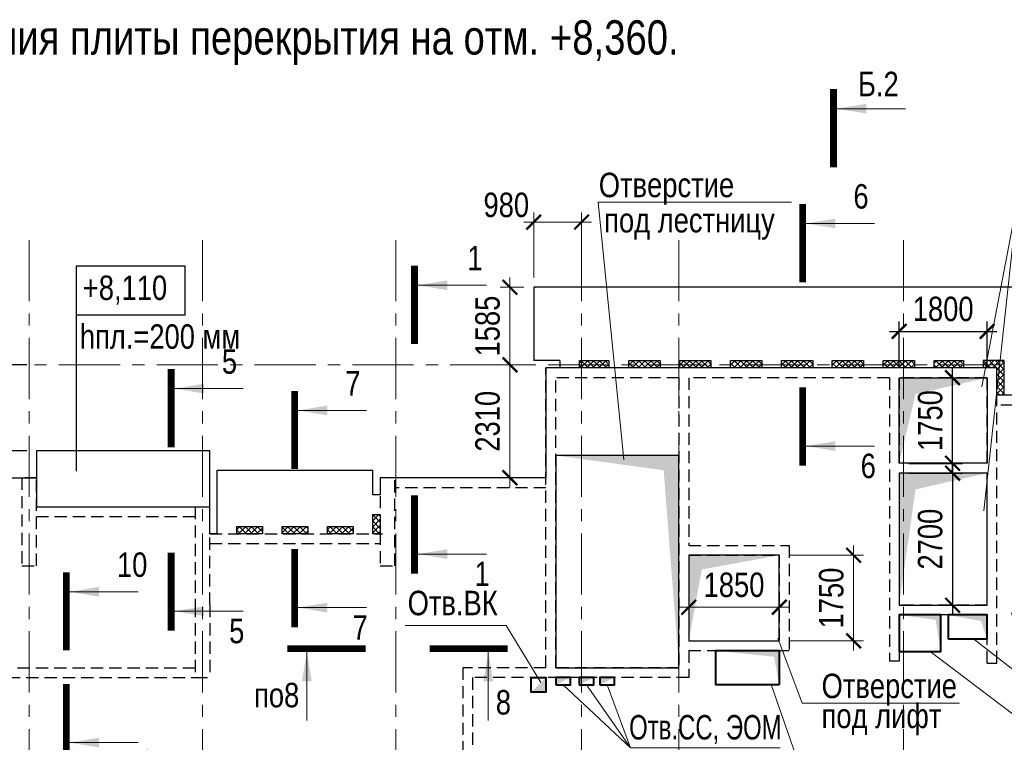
# Model space of a CAD drawing. Header units: inches. Extents: x -56152 to 65019, y 546816 to 630816.
# Tile 7 of 15: x -27097 to -6970, y 571769 to 586545. Entities that reach past the tile are written whole.
import ezdxf
from ezdxf.enums import TextEntityAlignment as Align

# ---------------------------------------------------------------- set-up
doc = ezdxf.new("R2010")
doc.units = ezdxf.units.IN
doc.header["$LTSCALE"] = 1000
doc.header["$MEASUREMENT"] = 0
doc.linetypes.add('CENTER', pattern=[2, 1.25, -0.25, 0.25, -0.25])
doc.linetypes.add('HIDDEN', pattern=[0.375, 0.25, -0.125])
for name, color, linetype, lineweight in [('изм-10-06', 6, 'Continuous', 50), ('СК-040-С(тены)', 12, 'Continuous', 20), ('СК-041-С-СТЕНЫ НЕВИДИМЫЕ', 12, 'HIDDEN', 30), ('СК-050-П(литы перекрытия)', 3, 'Continuous', 30), ('СК-051-1-П-ОТВЕРСТИЯ ОВ ДУ', 5, 'Continuous', 40), ('СК-051-2-П-ОТВЕРСТИЯ ВК', 1, 'Continuous', 40), ('СК-051-4-П-ОТВЕРСТИЯ ЭО', 2, 'Continuous', 40), ('СК-052-П-БАЛКИ', 1, 'HIDDEN', 30), ('СК-100-О(си)', 7, 'CENTER', 15), ('СК-110-О-РАЗМЕРЫ', 7, 'Continuous', 15), ('СК-220-Р-РАМКА ТЕКСТ', 7, 'Continuous', 15), ('СК-300-Р(азмеры)', 7, 'Continuous', 20), ('СК-400-Т(екст)', 7, 'Continuous', 20), ('СК-440-Т-СТЕНЫ', 7, 'Continuous', 20), ('СК-451-1-Т-ОТВ ОВ ДУ', 5, 'Continuous', 20), ('СК-451-2-Т-ОТВ ВК', 1, 'Continuous', 20), ('СК-451-3-Т-ОТВ ЭО', 2, 'Continuous', 20), ('СК-500-С(ечения)', 5, 'Continuous', 40), ('СК-600-Ш(триховка)', 250, 'Continuous', 13)]:
    doc.layers.add(name, color=color, linetype=linetype, lineweight=lineweight)
doc.styles.add('ARIAL_annotative', font='arial.ttf', dxfattribs={"width": 0.8, "height": 2.5})
doc.styles.add('RUSS', font='arial.ttf', dxfattribs={"width": 0.8})
doc.dimstyles.new('100-200', dxfattribs={"dimscale": 0, "dimtxt": 500, "dimasz": 300, "dimexe": 200, "dimexo": 200, "dimgap": 200, "dimtad": 1, "dimdec": 0, "dimzin": 0, "dimdsep": 46, "dimtxsty": 'RUSS', "dimblk": 'ARCHTICK', "dimcen": 0.096, "dimdle": 200, "dimclrd": 7, "dimclre": 7, "dimclrt": 256, "dimadec": 0, "dimazin": 0, "dimtfac": 1, "dimtdec": 0, "dimtmove": 2, "dimatfit": 3, "dimldrblk": 'OBLIQUE', "dimfxl": 1, "dimtolj": 1, "dimtzin": 0, "dimarcsym": 0})

# ---------------------------------------------------------------- blocks, each defined once
blk = doc.blocks.new('оси')
at = {"layer": 'СК-100-О(си)'}
for p, q in [((-25290.2, 18534.9), (-25290.2, -7257.5)), ((-21750, 18534.9), (-21750, -7257.5)), ((-17800, 18534.9), (-17800, -7257.5)), ((-14000, 18534.9), (-14000, -7257.5)), ((-12010, 18534.9), (-12010, -7257.5)), ((-7420, 18534.9), (-7420, -7257.5)), ((-46685.3, 15985), (4554.2, 15985))]:
    blk.add_line(p, q, dxfattribs=at)
blk = doc.blocks.new('A$C858fb3ef')
at = {"layer": 'СК-300-Р(азмеры)'}
blk.add_blockref('оси', (0, 0), dxfattribs=at)
blk = doc.blocks.new('A$C573b34c5')
blk.add_blockref('A$C858fb3ef', (0, 0))
blk = doc.blocks.new('Сечение')
at = {"layer": 'СК-500-С(ечения)', "linetype": 'Continuous', "lineweight": 15, "ltscale": 100}
blk.add_line((-200, -35), (-200, -735), dxfattribs=at)
at = {"layer": 'СК-500-С(ечения)', "linetype": 'Continuous', "ltscale": 100, "const_width": 70}
blk.add_lwpolyline([(-400, 0), (400, 0)], dxfattribs=at)
at = {"layer": 'СК-500-С(ечения)', "linetype": 'Continuous', "ltscale": 100}
blk.add_solid([(-200, -35), (-250, -335), (-150, -335)], dxfattribs=at)
blk = doc.blocks.new('*U39')
at = {"layer": 'СК-400-Т(екст)', "ltscale": 100, "yscale": 0.01, "zscale": 0.01}
for p, xscale, rotation in [((0, -4), 0.01, 270.0000000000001), ((0, -22.76), -0.01, 270)]:
    blk.add_blockref('Сечение', p, dxfattribs=dict(at, xscale=xscale, rotation=rotation))
at = {"layer": 'СК-500-С(ечения)', "color": 0, "ltscale": 100, "style": 'ARIAL_annotative', "width": 0.8}
blk.add_attdef('НОМЕР_СЕЧЕНИЯ_1_1(НОМЕР_ЛИСТА)', text='', height=2.5, rotation=270, dxfattribs=at).set_placement((-6.74, -1.23), align=Align.RIGHT)
blk.add_attdef('НОМЕР_СЕЧЕНИЯ_2_1(НОМЕР_ЛИСТА)', text='', height=2.5, rotation=270, dxfattribs=at).set_placement((-7.48, -25.53), align=Align.BOTTOM_LEFT)
blk = doc.blocks.new('*U81')
at = {"layer": 'СК-400-Т(екст)', "ltscale": 100, "yscale": 0.01, "zscale": 0.01}
for p, xscale, rotation in [((0, -4), 0.01, 270.0000000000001), ((0, -20.16), -0.01, 270)]:
    blk.add_blockref('Сечение', p, dxfattribs=dict(at, xscale=xscale, rotation=rotation))
at = {"layer": 'СК-500-С(ечения)', "color": 0, "ltscale": 100, "style": 'ARIAL_annotative', "width": 0.8}
blk.add_attdef('НОМЕР_СЕЧЕНИЯ_1_1(НОМЕР_ЛИСТА)', text='', height=2.5, rotation=270, dxfattribs=at).set_placement((-6.74, -1.23), align=Align.RIGHT)
blk.add_attdef('НОМЕР_СЕЧЕНИЯ_2_1(НОМЕР_ЛИСТА)', text='', height=2.5, rotation=270, dxfattribs=at).set_placement((-7.48, -22.94), align=Align.BOTTOM_LEFT)
blk = doc.blocks.new('*U72')
at = {"layer": 'СК-400-Т(екст)', "ltscale": 100, "yscale": 0.01, "zscale": 0.01}
for p, xscale, rotation in [((0, -4), 0.01, 270.0000000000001), ((0, -15.42), -0.01, 270)]:
    blk.add_blockref('Сечение', p, dxfattribs=dict(at, xscale=xscale, rotation=rotation))
at = {"layer": 'СК-500-С(ечения)', "color": 0, "ltscale": 100, "style": 'ARIAL_annotative', "width": 0.8}
blk.add_attdef('НОМЕР_СЕЧЕНИЯ_1_1(НОМЕР_ЛИСТА)', text='', height=2.5, rotation=270, dxfattribs=at).set_placement((-6.74, -1.23), align=Align.RIGHT)
blk.add_attdef('НОМЕР_СЕЧЕНИЯ_2_1(НОМЕР_ЛИСТА)', text='', height=2.5, rotation=270, dxfattribs=at).set_placement((-7.48, -18.19), align=Align.BOTTOM_LEFT)
blk = doc.blocks.new('*U80')
at = {"layer": 'СК-400-Т(екст)', "ltscale": 100, "yscale": 0.01, "zscale": 0.01}
for p, xscale, rotation in [((0, -4), 0.01, 270.0000000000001), ((0, -18.54), -0.01, 270)]:
    blk.add_blockref('Сечение', p, dxfattribs=dict(at, xscale=xscale, rotation=rotation))
at = {"layer": 'СК-500-С(ечения)', "color": 0, "ltscale": 100, "style": 'ARIAL_annotative', "width": 0.8}
blk.add_attdef('НОМЕР_СЕЧЕНИЯ_1_1(НОМЕР_ЛИСТА)', text='', height=2.5, rotation=270, dxfattribs=at).set_placement((-6.74, -1.23), align=Align.RIGHT)
blk.add_attdef('НОМЕР_СЕЧЕНИЯ_2_1(НОМЕР_ЛИСТА)', text='', height=2.5, rotation=270, dxfattribs=at).set_placement((-7.48, -21.31), align=Align.BOTTOM_LEFT)
blk = doc.blocks.new('*U112')
at = {"layer": 'СК-400-Т(екст)', "ltscale": 100, "yscale": 0.01, "zscale": 0.01}
for p, xscale, rotation in [((0, -4), 0.01, 270.0000000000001), ((0, -27.48), -0.01, 270)]:
    blk.add_blockref('Сечение', p, dxfattribs=dict(at, xscale=xscale, rotation=rotation))
at = {"layer": 'СК-500-С(ечения)', "color": 0, "ltscale": 100, "style": 'ARIAL_annotative', "width": 0.8}
blk.add_attdef('НОМЕР_СЕЧЕНИЯ_1_1(НОМЕР_ЛИСТА)', text='', height=2.5, rotation=270, dxfattribs=at).set_placement((-6.74, -1.23), align=Align.RIGHT)
blk.add_attdef('НОМЕР_СЕЧЕНИЯ_2_1(НОМЕР_ЛИСТА)', text='', height=2.5, rotation=270, dxfattribs=at).set_placement((-7.48, -30.25), align=Align.BOTTOM_LEFT)
blk = doc.blocks.new('A$C4c9337e9')
at = {"layer": 'СК-451-1-Т-ОТВ ОВ ДУ', "lineweight": 13}
for p, q in [((-6446, -7411), (-8488, -5860)), ((-10394, -10407), (-11738, -6538)), ((-6446, -7411), (-3713, -7411)), ((-13446, -10535), (-12684, -8773)), ((-16968, -12234), (-17523, -9585)), ((-10394, -10407), (-8328, -10407)), ((-15824, -10535), (-13446, -10535)), ((-19033, -12234), (-16968, -12234))]:
    blk.add_line(p, q, dxfattribs=at)
at = {"layer": 'СК-451-2-Т-ОТВ ВК', "lineweight": 15}
for p, q in [((-6382, -6559), (-6820, -5075)), ((-19219, -5334), (-17153, -5334)), ((-17153, -5334), (-16444, -6499)), ((-6382, -6559), (-7597, -5605)), ((-6382, -6559), (-4317, -6559)), ((-10481, -11411), (-11878, -8583)), ((-8380, -9636), (-9062, -8804)), ((-8380, -9636), (-6315, -9636)), ((-6315, -9636), (-5929, -10039)), ((-14089, -12981), (-13276, -11436)), ((-10481, -11411), (-8415, -11411)), ((-14089, -12981), (-12105, -11546)), ((-16155, -12981), (-14089, -12981))]:
    blk.add_line(p, q, dxfattribs=at)
at = {"layer": 'СК-451-3-Т-ОТВ ЭО', "lineweight": 20}
for q in [(-15990, -6545), (-15510, -6545), (-15090, -6545), (-11551, -7831)]:
    blk.add_line((-14611, -7831), q, dxfattribs=at)
at = {"layer": 'СК-451-1-Т-ОТВ ОВ ДУ', "lineweight": 13, "style": 'RUSS', "width": 0.8}
for s, p in [('Отв.ОВ', (-6250, -7224)), ('Отв.ОВ', (-15628, -10348)), ('Отв.ДУ', (-10342, -10194)), ('Отв.ПД', (-19163, -12021))]:
    blk.add_text(s, height=500, dxfattribs=at).set_placement(p)
at = {"layer": 'СК-451-2-Т-ОТВ ВК', "lineweight": 15, "style": 'RUSS', "width": 0.8}
for p in [(-19167, -5121), (-6330, -6346), (-8329, -9423), (-10429, -11198), (-16103, -12768)]:
    blk.add_text('Отв.ВК', height=500, dxfattribs=at).set_placement(p)
at = {"layer": 'СК-451-3-Т-ОТВ ЭО', "style": 'RUSS', "width": 0.7}
blk.add_text('Отв.CC, ЭОМ', height=500, dxfattribs=at).set_placement((-14639, -7662))
blk = doc.blocks.new('_ArchTick')
at = {"color": 0, "linetype": 'ByBlock', "const_width": 0.15}
blk.add_lwpolyline([(-0.5, -0.5), (0.5, 0.5)], dxfattribs=at)
blk = doc.blocks.new('*D100')
at = {"layer": 'Defpoints', "color": 0, "transparency": 16777216}
for p in [(-7320, 580172), (-9120, 579223), (-7320, 579223)]:
    blk.add_point(p, dxfattribs=at)
at = {"layer": 'СК-110-О-РАЗМЕРЫ', "color": 7, "lineweight": -2, "transparency": 16777216}
for p, q in [((-9120, 579423), (-9120, 580372)), ((-7320, 579423), (-7320, 580372)), ((-9320, 580172), (-7120, 580172))]:
    blk.add_line(p, q, dxfattribs=at)
at = {"layer": 'СК-110-О-РАЗМЕРЫ', "color": 7, "lineweight": -2, "transparency": 16777216, "xscale": 300, "yscale": 300, "zscale": 300, "rotation": 180}
blk.add_blockref('_ArchTick', (-9120, 580172), dxfattribs=at)
at = {"layer": 'СК-110-О-РАЗМЕРЫ', "color": 7, "lineweight": -2, "transparency": 16777216, "xscale": 300, "yscale": 300, "zscale": 300}
blk.add_blockref('_ArchTick', (-7320, 580172), dxfattribs=at)
at = {"layer": 'СК-110-О-РАЗМЕРЫ', "transparency": 16777216, "insert": (-8220, 580627), "char_height": 500, "attachment_point": 5, "style": 'RUSS'}
blk.add_mtext('\\A1;1800', dxfattribs=at)
blk = doc.blocks.new('_Oblique')
at = {"color": 0, "linetype": 'ByBlock', "lineweight": -2}
blk.add_line((-0.5, -0.5), (0.5, 0.5), dxfattribs=at)
blk = doc.blocks.new('*D101')
at = {"layer": 'Defpoints', "color": 0, "transparency": 16777216}
for p in [(-9120, 579223), (-8028, 579223), (-9120, 577473)]:
    blk.add_point(p, dxfattribs=at)
at = {"layer": 'СК-110-О-РАЗМЕРЫ', "color": 7, "lineweight": -2, "transparency": 16777216}
for p, q in [((-8028, 577273), (-8028, 579423)), ((-8920, 579223), (-7828, 579223)), ((-8920, 577473), (-7828, 577473))]:
    blk.add_line(p, q, dxfattribs=at)
at = {"layer": 'СК-110-О-РАЗМЕРЫ', "color": 7, "lineweight": -2, "transparency": 16777216, "xscale": 300, "yscale": 300, "zscale": 300}
for p, rotation in [((-8028, 579223), 90), ((-8028, 577473), 270)]:
    blk.add_blockref('_ArchTick', p, dxfattribs=dict(at, rotation=rotation))
at = {"layer": 'СК-110-О-РАЗМЕРЫ', "transparency": 16777216, "insert": (-8484, 578348), "char_height": 500, "attachment_point": 5, "rotation": 90, "style": 'RUSS'}
blk.add_mtext('\\A1;1750', dxfattribs=at)
blk = doc.blocks.new('*D102')
at = {"layer": 'Defpoints', "color": 0, "transparency": 16777216}
for p in [(-9120, 577273), (-9120, 574573), (-8028, 574573)]:
    blk.add_point(p, dxfattribs=at)
at = {"layer": 'СК-110-О-РАЗМЕРЫ', "color": 7, "lineweight": -2, "transparency": 16777216}
for p, q in [((-8028, 577473), (-8028, 574373)), ((-8920, 577273), (-7828, 577273)), ((-8920, 574573), (-7828, 574573))]:
    blk.add_line(p, q, dxfattribs=at)
at = {"layer": 'СК-110-О-РАЗМЕРЫ', "color": 7, "lineweight": -2, "transparency": 16777216, "xscale": 300, "yscale": 300, "zscale": 300}
for p, rotation in [((-8028, 577273), 90), ((-8028, 574573), 270)]:
    blk.add_blockref('_ArchTick', p, dxfattribs=dict(at, rotation=rotation))
at = {"layer": 'СК-110-О-РАЗМЕРЫ', "transparency": 16777216, "insert": (-8484, 575923), "char_height": 500, "attachment_point": 5, "rotation": 90, "style": 'RUSS'}
blk.add_mtext('\\A1;2700', dxfattribs=at)
blk = doc.blocks.new('*D117')
at = {"layer": 'Defpoints', "color": 0, "transparency": 16777216}
for p in [(27262, 0), (28454, 0), (27262, -2310)]:
    blk.add_point(p, dxfattribs=at)
at = {"layer": 'СК-110-О-РАЗМЕРЫ', "color": 7, "lineweight": -2, "transparency": 16777216}
for p, q in [((27462, 0), (28654, 0)), ((28454, -2510), (28454, 200)), ((27462, -2310), (28654, -2310))]:
    blk.add_line(p, q, dxfattribs=at)
at = {"layer": 'СК-110-О-РАЗМЕРЫ', "color": 7, "lineweight": -2, "transparency": 16777216, "xscale": 300, "yscale": 300, "zscale": 300}
for p, rotation in [((28454, 0), 90), ((28454, -2310), 270)]:
    blk.add_blockref('_ArchTick', p, dxfattribs=dict(at, rotation=rotation))
at = {"layer": 'СК-110-О-РАЗМЕРЫ', "transparency": 16777216, "insert": (27999, -1155), "char_height": 500, "attachment_point": 5, "rotation": 90, "style": 'RUSS'}
blk.add_mtext('\\A1;2310', dxfattribs=at)
blk = doc.blocks.new('*D118')
at = {"layer": 'Defpoints', "color": 0, "transparency": 16777216}
for p in [(28940, 1585), (28940, 0), (28454, 0)]:
    blk.add_point(p, dxfattribs=at)
at = {"layer": 'СК-110-О-РАЗМЕРЫ', "color": 7, "lineweight": -2, "transparency": 16777216}
for p, q in [((28454, 1785), (28454, -200)), ((28740, 1585), (28254, 1585)), ((28740, 0), (28254, 0))]:
    blk.add_line(p, q, dxfattribs=at)
at = {"layer": 'СК-110-О-РАЗМЕРЫ', "color": 7, "lineweight": -2, "transparency": 16777216, "xscale": 300, "yscale": 300, "zscale": 300}
for p, rotation in [((28454, 1585), 90), ((28454, 0), 270)]:
    blk.add_blockref('_ArchTick', p, dxfattribs=dict(at, rotation=rotation))
at = {"layer": 'СК-110-О-РАЗМЕРЫ', "transparency": 16777216, "insert": (27999, 792), "char_height": 500, "attachment_point": 5, "rotation": 90, "style": 'RUSS'}
blk.add_mtext('\\A1;1585', dxfattribs=at)
blk = doc.blocks.new('*D119')
at = {"layer": 'Defpoints', "color": 0, "transparency": 16777216}
for p in [(29920, 2917), (28940, 1586), (29920, 1586)]:
    blk.add_point(p, dxfattribs=at)
at = {"layer": 'СК-110-О-РАЗМЕРЫ', "color": 7, "lineweight": -2, "transparency": 16777216}
for p, q in [((28940, 1786), (28940, 3117)), ((29920, 1786), (29920, 3117)), ((28740, 2917), (30120, 2917))]:
    blk.add_line(p, q, dxfattribs=at)
at = {"layer": 'СК-110-О-РАЗМЕРЫ', "color": 7, "lineweight": -2, "transparency": 16777216, "xscale": 300, "yscale": 300, "zscale": 300, "rotation": 180}
blk.add_blockref('_ArchTick', (28940, 2917), dxfattribs=at)
at = {"layer": 'СК-110-О-РАЗМЕРЫ', "color": 7, "lineweight": -2, "transparency": 16777216, "xscale": 300, "yscale": 300, "zscale": 300}
blk.add_blockref('_ArchTick', (29920, 2917), dxfattribs=at)
at = {"layer": 'СК-110-О-РАЗМЕРЫ', "transparency": 16777216, "insert": (28380, 3267), "char_height": 500, "attachment_point": 5, "style": 'RUSS'}
blk.add_mtext('\\A1;980', dxfattribs=at)
blk = doc.blocks.new('*D122')
at = {"layer": 'Defpoints', "color": 0, "transparency": 16777216}
for p in [(-8568692, 4550998), (-8568692, 4549248), (-8567172, 4549248)]:
    blk.add_point(p, dxfattribs=at)
at = {"layer": 'СК-110-О-РАЗМЕРЫ', "color": 7, "lineweight": -2, "transparency": 16777216}
for p, q in [((-8567172, 4551198), (-8567172, 4549048)), ((-8568492, 4550998), (-8566972, 4550998)), ((-8568492, 4549248), (-8566972, 4549248))]:
    blk.add_line(p, q, dxfattribs=at)
at = {"layer": 'СК-110-О-РАЗМЕРЫ', "color": 7, "lineweight": -2, "transparency": 16777216, "xscale": 300, "yscale": 300, "zscale": 300}
for p, rotation in [((-8567172, 4550998), 90), ((-8567172, 4549248), 270)]:
    blk.add_blockref('_ArchTick', p, dxfattribs=dict(at, rotation=rotation))
at = {"layer": 'СК-110-О-РАЗМЕРЫ', "transparency": 16777216, "insert": (-8567627, 4550123), "char_height": 500, "attachment_point": 5, "rotation": 90, "style": 'RUSS'}
blk.add_mtext('\\A1;1750', dxfattribs=at)
blk = doc.blocks.new('*D123')
at = {"layer": 'Defpoints', "color": 0, "transparency": 16777216}
for p in [(-8570542, 4550998), (-8568692, 4550998), (-8570542, 4549935)]:
    blk.add_point(p, dxfattribs=at)
at = {"layer": 'СК-110-О-РАЗМЕРЫ', "color": 7, "lineweight": -2, "transparency": 16777216}
for p, q in [((-8570542, 4550798), (-8570542, 4549735)), ((-8568692, 4550798), (-8568692, 4549735)), ((-8568492, 4549935), (-8570742, 4549935))]:
    blk.add_line(p, q, dxfattribs=at)
at = {"layer": 'СК-110-О-РАЗМЕРЫ', "color": 7, "lineweight": -2, "transparency": 16777216, "xscale": 300, "yscale": 300, "zscale": 300, "rotation": 180}
blk.add_blockref('_ArchTick', (-8570542, 4549935), dxfattribs=at)
at = {"layer": 'СК-110-О-РАЗМЕРЫ', "color": 7, "lineweight": -2, "transparency": 16777216, "xscale": 300, "yscale": 300, "zscale": 300}
blk.add_blockref('_ArchTick', (-8568692, 4549935), dxfattribs=at)
at = {"layer": 'СК-110-О-РАЗМЕРЫ', "transparency": 16777216, "insert": (-8569617, 4550391), "char_height": 500, "attachment_point": 5, "style": 'RUSS'}
blk.add_mtext('\\A1;1850', dxfattribs=at)
blk = doc.blocks.new('A$Cc2edbf5f')
at = {"layer": 'СК-041-С-СТЕНЫ НЕВИДИМЫЕ'}
for p, q in [((38410, 15920), (29190, 15920)), ((29190, 9790), (29190, 15920)), ((38410, 9886), (38410, 15920)), ((31910, 15720), (29390, 15720)), ((29390, 9790), (29390, 15720)), ((31910, 15720), (31910, 9790)), ((32110, 15720), (32110, 12290)), ((36210, 15720), (32110, 15720)), ((36210, 15720), (36210, 9925)), ((38210, 15720), (36410, 15720)), ((36410, 15720), (36410, 13970)), ((38210, 13970), (38210, 15720)), ((38210, 13970), (36410, 13970)), ((38210, 13770), (36410, 13770)), ((36410, 13770), (36410, 11070)), ((38210, 11070), (38210, 13770)), ((32110, 12290), (34160, 12290)), ((34160, 12290), (34160, 10140)), ((32110, 12090), (32110, 10340)), ((32110, 12090), (33960, 12090)), ((33960, 12090), (33960, 10340)), ((22020, 11076), (22020, 9590)), ((22320, 11076), (22320, 9590)), ((38210, 11070), (36410, 11070)), ((38210, 10870), (36410, 10870)), ((36410, 10870), (36410, 9925)), ((38210, 9886), (38210, 10870)), ((32110, 10340), (33960, 10340)), ((32110, 10140), (32110, 9590)), ((32110, 10140), (34160, 10140)), ((36410, 9925), (36210, 9925)), ((38210, 9886), (38410, 9886)), ((29190, 9790), (27490, 9790)), ((27490, 9790), (27490, 5985)), ((31910, 9790), (29390, 9790)), ((15190, 9590), (22020, 9590)), ((22020, 9590), (22320, 9590)), ((32110, 9590), (27690, 9590)), ((27690, 9590), (27690, 7685))]:
    blk.add_line(p, q, dxfattribs=at)
for points in [[(18480, 13675), (18480, 11876), (18780, 11876), (18780, 13675)], [(25803, 13676), (25803, 11876), (26103, 11876), (26103, 13676)]]:
    blk.add_lwpolyline(points, close=True, dxfattribs=at)
for points in [[(22320, 11076), (22320, 13075), (22020, 13075), (22020, 11076), (22020, 11076)], [(15190, 11095), (15390, 11095), (15390, 9790), (22020, 9790)]]:
    blk.add_lwpolyline(points, dxfattribs=at)
blk = doc.blocks.new('A$Ca2ef78bd')
at = {"layer": 'СК-040-С(тены)'}
blk.add_blockref('A$Cc2edbf5f', (0, -15985), dxfattribs=at)
blk = doc.blocks.new('*D148')
at = {"layer": 'Defpoints', "color": 0, "transparency": 16777216}
for p in [(-27612, 579488), (-26750, 579488), (-26750, 577728)]:
    blk.add_point(p, dxfattribs=at)
at = {"layer": 'СК-110-О-РАЗМЕРЫ', "color": 7, "lineweight": -2, "transparency": 16777216}
for p, q in [((-27612, 577528), (-27612, 579688)), ((-26950, 579488), (-27812, 579488)), ((-26950, 577728), (-27812, 577728))]:
    blk.add_line(p, q, dxfattribs=at)
at = {"layer": 'СК-110-О-РАЗМЕРЫ', "color": 7, "lineweight": -2, "transparency": 16777216, "xscale": 300, "yscale": 300, "zscale": 300}
for p, rotation in [((-27612, 579488), 90), ((-27612, 577728), 270)]:
    blk.add_blockref('_ArchTick', p, dxfattribs=dict(at, rotation=rotation))
at = {"layer": 'СК-110-О-РАЗМЕРЫ', "transparency": 16777216, "insert": (-28067, 578608), "char_height": 500, "attachment_point": 5, "rotation": 90, "style": 'RUSS'}
blk.add_mtext('\\A1;1760', dxfattribs=at)
blk = doc.blocks.new('*U154')
at = {"layer": 'СК-400-Т(екст)', "ltscale": 100, "xscale": 0.01, "yscale": 0.01, "zscale": 0.01, "rotation": 89.99999999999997}
blk.add_blockref('Сечение', (0, -151.89), dxfattribs=at)
at = {"layer": 'СК-500-С(ечения)', "color": 0, "ltscale": 100, "style": 'ARIAL_annotative', "width": 0.8}
blk.add_attdef('НОМЕР_СЕЧЕНИЯ_1_1(НОМЕР_ЛИСТА)', text='', height=2.5, rotation=180, dxfattribs=at).set_placement((6.74, -1.23), align=Align.RIGHT)
blk.add_attdef('НОМЕР_СЕЧЕНИЯ_2_1(НОМЕР_ЛИСТА)', text='', height=2.5, rotation=180, dxfattribs=at).set_placement((6.74, -153.92), align=Align.BOTTOM_LEFT)
blk = doc.blocks.new('A$C4b0e0889')
at = {"layer": 'СК-110-О-РАЗМЕРЫ'}
blk.add_line((30260.6, 3323.1), (30781, -1940.4), dxfattribs=at)
at = {"layer": 'СК-400-Т(екст)', "color": 7}
blk.add_line((30260.6, 3323.1), (34212.3, 3323.1), dxfattribs=at)
at = {"layer": 'СК-400-Т(екст)', "color": 7, "style": 'RUSS', "width": 0.8}
blk.add_text('Отверстие', height=500, dxfattribs=at).set_placement((30270.5, 3427))
at = {"layer": 'СК-110-О-РАЗМЕРЫ'}
dim = blk.add_linear_dim(base=(29920.2, 2917.2), p1=(28940, 1585.6), p2=(29920.2, 1585.6), dimstyle='100-200', override={"dimscale": 1}, dxfattribs=at)
dim.commit()
dim.dimension.update_dxf_attribs({"geometry": '*D119', "text_midpoint": (28380, 3267.2), "dimtype": 128})
for base, p1, p2, picture, middle in [((28454.3, 0), (28939.9, 1584.6), (28940, 0), '*D118', (27999, 792.3)), ((28454.279, 0), (27262.4085, -2309.5236), (27262.4085, 0), '*D117', (27998.822, -1154.7618))]:
    dim = blk.add_linear_dim(base=base, p1=p1, p2=p2, angle=90, dimstyle='100-200', override={"dimscale": 1}, dxfattribs=at)
    dim.commit()
    dim.dimension.update_dxf_attribs({"geometry": picture, "text_midpoint": middle})
blk = doc.blocks.new('A$C3d97b0ed')
at = {"layer": 'СК-110-О-РАЗМЕРЫ'}
dim = blk.add_linear_dim(base=(1319.9, -1950), p1=(-200, -200), p2=(-200, -1950), angle=90, dimstyle='100-200', override={"dimscale": 1}, dxfattribs=at)
dim.commit()
dim.dimension.update_dxf_attribs({"geometry": '*D122', "text_midpoint": (864.6, -1075), "insert": (8568492.1, -4551198)})
dim = blk.add_linear_dim(base=(-2050, -1262.7), p1=(-200, -200), p2=(-2050, -200), dimstyle='100-200', override={"dimscale": 1}, dxfattribs=at)
dim.commit()
dim.dimension.update_dxf_attribs({"geometry": '*D123', "text_midpoint": (-1125, -807.4), "insert": (8568492.1, -4551198)})

msp = doc.modelspace()

# ---------------------------------------------------------------- hatches: boundary and pattern name
at = {"layer": 'СК-600-Ш(триховка)'}
h = msp.add_hatch(dxfattribs=at)
h.set_pattern_fill('ANSI37', color=256, scale=700)
h.set_pattern_definition([(45, (8578077, -3960284.54), (-61.87184335, 61.87184335), []), (135, (8578077, -3960284.54), (-61.87184335, -61.87184335), [])])
h.paths.add_polyline_path([(-15072.9, 579573.3), (-15655.2, 579573.3), (-15655.2, 579423.4), (-15072.9, 579423.4)])
h = msp.add_hatch(dxfattribs=at)
h.set_pattern_fill('ANSI37', color=256, scale=700)
h.set_pattern_definition([(45, (8579126.14, -3960284.58), (-61.87184335, 61.87184335), []), (135, (8579126.14, -3960284.58), (-61.87184335, -61.87184335), [])])
h.paths.add_polyline_path([(-14006.1, 579573.3), (-14646.1, 579573.2), (-14646.1, 579423.4), (-14006.1, 579423.4)])
h = msp.add_hatch(dxfattribs=at)
h.set_pattern_fill('ANSI37', color=256, scale=700)
h.set_pattern_definition([(45, (8580166.14, -3960284.58), (-61.87184335, 61.87184335), []), (135, (8580166.14, -3960284.58), (-61.87184335, -61.87184335), [])])
h.paths.add_polyline_path([(-12966.1, 579573.3), (-13606.1, 579573.2), (-13606.1, 579423.4), (-12966.1, 579423.4)])
h = msp.add_hatch(dxfattribs=at)
h.set_pattern_fill('ANSI37', color=256, scale=700)
h.set_pattern_definition([(45, (8581206.14, -3960284.58), (-61.87184335, 61.87184335), []), (135, (8581206.14, -3960284.58), (-61.87184335, -61.87184335), [])])
h.paths.add_polyline_path([(-11926.1, 579573.3), (-12566.1, 579573.2), (-12566.1, 579423.4), (-11926.1, 579423.4)])
h = msp.add_hatch(dxfattribs=at)
h.set_pattern_fill('ANSI37', color=256, scale=700)
h.set_pattern_definition([(45, (8582246.14, -3960284.58), (-61.87184335, 61.87184335), []), (135, (8582246.14, -3960284.58), (-61.87184335, -61.87184335), [])])
h.paths.add_polyline_path([(-10886.1, 579573.3), (-11526.1, 579573.2), (-11526.1, 579423.4), (-10886.1, 579423.4)])
h = msp.add_hatch(dxfattribs=at)
h.set_pattern_fill('ANSI37', color=256, scale=700)
h.set_pattern_definition([(45, (8583286.14, -3960284.58), (-61.87184335, 61.87184335), []), (135, (8583286.14, -3960284.58), (-61.87184335, -61.87184335), [])])
h.paths.add_polyline_path([(-9846.1, 579573.3), (-10486.1, 579573.2), (-10486.1, 579423.4), (-9846.1, 579423.4)])
h = msp.add_hatch(dxfattribs=at)
h.set_pattern_fill('ANSI37', color=256, scale=700)
h.set_pattern_definition([(45, (8584326.14, -3960284.58), (-61.87184335, 61.87184335), []), (135, (8584326.14, -3960284.58), (-61.87184335, -61.87184335), [])])
h.paths.add_polyline_path([(-8806.1, 579573.3), (-9446.1, 579573.2), (-9446.1, 579423.4), (-8806.1, 579423.4)])
h = msp.add_hatch(dxfattribs=at)
h.set_pattern_fill('ANSI37', color=256, scale=700)
h.set_pattern_definition([(45, (8585326.14, -3960284.58), (-61.87184335, 61.87184335), []), (135, (8585326.14, -3960284.58), (-61.87184335, -61.87184335), [])])
h.paths.add_polyline_path([(-7823.7, 579573.3), (-8406.1, 579573.2), (-8406.1, 579423.4), (-7823.7, 579423.4)])
h = msp.add_hatch(dxfattribs=at)
h.set_pattern_fill('ANSI37', color=256, scale=700)
h.set_pattern_definition([(45, (-45530.23, 563503.06), (-61.87184, 61.87184), []), (135, (-45530.23, 563503.06), (-61.87184, -61.87184), [])])
h.paths.add_polyline_path([(-6970.2, 579488.1), (-7405.2, 579488.1), (-7405.2, 579423.4), (-7120.2, 579423.4), (-7120.2, 578864.5), (-6970.2, 578864.5)])
h.paths.add_polyline_path([(-6970.2, 579573.4), (-7405.2, 579573.4), (-7405.2, 579488.1), (-6970.2, 579488.1)])
h = msp.add_hatch(dxfattribs=at)
h.set_pattern_fill('ANSI37', color=256, scale=700)
h.set_pattern_definition([(45, (8557225.84, -3975551.08), (-61.87184335, 61.87184335), []), (135, (8557225.84, -3975551.08), (-61.87184335, -61.87184335), [])])
h.paths.add_polyline_path([(-22134.1, 576181.9), (-22660.6, 576181.9), (-22660.6, 576031.9), (-22134.1, 576031.9)])
h.paths.add_polyline_path([(-21208.1, 576181.9), (-21734.5, 576181.9), (-21734.5, 576031.9), (-21208.1, 576031.9)])
h.paths.add_polyline_path([(-20280.3, 576181.9), (-20807.8, 576181.9), (-20807.8, 576031.9), (-20280.3, 576031.9)])
h.paths.add_polyline_path([(-19727.3, 576427.3), (-19880.3, 576427.3), (-19880.3, 576181.9), (-19880.3, 576031.9), (-19727.3, 576031.9)])

# ---------------------------------------------------------------- linework, layer by layer
at = {"layer": 'СК-050-П(литы перекрытия)'}
for p, q in [((-3499.7, 581073.6), (-16590.2, 581073.6)), ((-16590.2, 581073.6), (-16590.2, 579573.4)), ((-16055.3, 579573.4), (-16590.2, 579573.4)), ((-16055.3, 579573.4), (-16055.3, 579423.4)), ((-6970.2, 579573.4), (-7405.2, 579573.4)), ((-7405.2, 579573.4), (-7405.2, 579423.4)), ((-6970.2, 578867.1), (-6970.2, 579573.4)), ((-7120.2, 579423.4), (-16340.3, 579423.4)), ((-16340.3, 579423.4), (-16340.2, 577178.5)), ((-7120.2, 578863.4), (-7120.2, 579423.4)), ((-3269.3, 578864.5), (-7120.2, 578864.5)), ((-26750.3, 577728.3), (-26750.3, 576578.2)), ((-23210.2, 577728.3), (-26750.3, 577728.3)), ((-23210.2, 576032), (-23210.2, 577728.3)), ((-23060.2, 577332), (-19880.3, 577332)), ((-23060.2, 576032), (-23060.2, 577332)), ((-19880.3, 576831.3), (-19880.3, 577332)), ((-30139.9, 577178.4), (-26750.3, 577178.4)), ((-19727.3, 577182.1), (-19727.3, 576831.3)), ((-16340.2, 577178.5), (-19727.3, 577178.5)), ((-19727.3, 577178.5), (-19727.3, 576831.3)), ((-19727.3, 576831.3), (-19880.3, 576831.3)), ((-23210.2, 576578.2), (-26750.3, 576578.2)), ((-23310.2, 576578.2), (-23610.2, 576578.2)), ((-23210.2, 576031.9), (-23210.2, 576578.2)), ((-19880.3, 576031.9), (-19880.3, 576427.3)), ((-19880.3, 576427.3), (-19727.3, 576427.3)), ((-19727.3, 576427.3), (-19727.3, 576031.9)), ((-23060.2, 576031.9), (-23210.2, 576031.9)), ((-19727.3, 576031.9), (-19880.3, 576031.9))]:
    msp.add_line(p, q, dxfattribs=at)
for points in [[(-15655.2, 579573.4), (-15055.2, 579573.4), (-15055.2, 579423.4), (-15655.2, 579423.4)], [(-14646.1, 579573.4), (-14006.1, 579573.4), (-14006.1, 579423.4), (-14646.1, 579423.4)], [(-13606.1, 579573.4), (-12966.1, 579573.4), (-12966.1, 579423.4), (-13606.1, 579423.4)], [(-12566.1, 579573.4), (-11926.1, 579573.4), (-11926.1, 579423.4), (-12566.1, 579423.4)], [(-11526.1, 579573.4), (-10886.1, 579573.4), (-10886.1, 579423.4), (-11526.1, 579423.4)], [(-10486.1, 579573.4), (-9846.1, 579573.4), (-9846.1, 579423.4), (-10486.1, 579423.4)], [(-9446.1, 579573.4), (-8806.1, 579573.4), (-8806.1, 579423.4), (-9446.1, 579423.4)], [(-8406.1, 579573.4), (-7806.1, 579573.4), (-7806.1, 579423.4), (-8406.1, 579423.4)], [(-9120.1, 579223.4), (-7320.2, 579223.4), (-7320.2, 577473.4), (-9120.1, 577473.4)], [(-16140.3, 573293.4), (-13620, 573293.4), (-13620, 577633.4), (-16140.3, 577633.4)], [(-9120.1, 574573.4), (-7320.2, 574573.4), (-7320.2, 577273.4), (-9120.1, 577273.4)], [(-22134.1, 576031.9), (-22660.6, 576031.9), (-22660.6, 576181.9), (-22134.1, 576181.9)], [(-21208.1, 576031.9), (-21734.5, 576031.9), (-21734.5, 576181.9), (-21208.1, 576181.9)], [(-20280.3, 576031.9), (-20807.8, 576031.9), (-20807.8, 576181.9), (-20280.3, 576181.9)], [(-13420.2, 573843.4), (-11570.2, 573843.4), (-11570.2, 575593.4), (-13420.2, 575593.4)]]:
    msp.add_lwpolyline(points, close=True, dxfattribs=at)
at = {"layer": 'СК-050-П(литы перекрытия)', "color": 7}
for points in [[(-9120.1, 577473.4), (-9120.1, 579223.4), (-8784.9, 578889.3), (-7320.2, 579223.4)], [(-16140.2, 577633.3), (-13620, 577633.4), (-13933.2, 577331.3), (-13620, 573293.4)], [(-9120.1, 574573.4), (-9120.1, 577273.4), (-8785, 576939.3), (-7320.2, 577273.4)], [(-13420.2, 573843.4), (-13420.2, 575593.4), (-13153.8, 575303.5), (-11570.2, 575593.4)]]:
    msp.add_solid(points, dxfattribs=at)
at = {"layer": 'СК-051-1-П-ОТВЕРСТИЯ ОВ ДУ'}
for points in [[(-9120.3, 573628.5), (-8270.2, 573628.5), (-8270.2, 574373.5), (-9120.3, 574373.5)], [(-11570.2, 572943.4), (-12870.2, 572943.4), (-12870.2, 573643.4), (-11570.2, 573643.4)]]:
    msp.add_lwpolyline(points, close=True, dxfattribs=at)
for points in [[(-8270.2, 573628.5), (-8270.2, 574373.5), (-8372.3, 574271.2), (-9120.1, 574373.4)], [(-11570.2, 572943.4), (-11570.2, 573643.4), (-11676.9, 573518.6), (-12870.2, 573643.4)]]:
    msp.add_solid(points, dxfattribs=at)
at = {"layer": 'СК-051-2-П-ОТВЕРСТИЯ ВК'}
for points in [[(-8120.2, 573883.5), (-7320.2, 573883.5), (-7320.2, 574373.5), (-8120.2, 574373.5)], [(-16640.1, 573093.4), (-16340.2, 573093.4), (-16340.2, 572792.9), (-16640.1, 572792.9)]]:
    msp.add_lwpolyline(points, close=True, dxfattribs=at)
for points in [[(-7320.2, 573883.5), (-7320.2, 574373.4), (-7446.7, 574247), (-8120.2, 574373.5)], [(-16640.1, 572793.4), (-16340.1, 572793.4), (-16340.2, 573093.4)]]:
    msp.add_solid(points, dxfattribs=at)
at = {"layer": 'СК-051-4-П-ОТВЕРСТИЯ ЭО'}
for points in [[(-16140.2, 572943.4), (-15840.2, 572943.4), (-15840.2, 573093.4), (-16140.2, 573093.4)], [(-15660.2, 572943.4), (-15360.2, 572943.4), (-15360.2, 573093.4), (-15660.2, 573093.4)], [(-15240.2, 572943.4), (-14940.2, 572943.4), (-14940.2, 573093.4), (-15240.2, 573093.4)]]:
    msp.add_lwpolyline(points, close=True, dxfattribs=at)
for points in [[(-16140.2, 572943.4), (-15840.2, 573093.4), (-16140, 573093.4)], [(-15660.2, 572943.4), (-15360.2, 573093.4), (-15660, 573093.4)], [(-15240.2, 572943.4), (-14940.2, 573093.4), (-15240, 573093.4)]]:
    msp.add_solid(points, dxfattribs=at)
at = {"layer": 'СК-052-П-БАЛКИ'}
for p, q in [((-3789.9, 578663.5), (-7120.2, 578663.5)), ((-16340.3, 576974.9), (-19427.3, 576974.9)), ((-23460.2, 576578.3), (-26750.3, 576578.2)), ((-23510.2, 576378.3), (-26750.3, 576378.2)), ((-23210.2, 576031.9), (-19677.3, 576031.9)), ((-23210.2, 575831.9), (-19727.3, 575831.9))]:
    msp.add_line(p, q, dxfattribs=at)
at = {"layer": 'СК-110-О-РАЗМЕРЫ'}
msp.add_line((-6699.4, 582847.4), (-7387.6, 576501.4), dxfattribs=at)
at = {"layer": 'СК-400-Т(екст)', "lineweight": 25}
msp.add_line((-25943.6, 580506.4), (-25943.6, 577313), dxfattribs=at)
at = {"layer": 'СК-400-Т(екст)', "color": 7}
for points in [[(-3482.9, 582847.4), (-6699.4, 582847.4), (-7432.9, 579037.9)], [(-7884.4, 572568), (-11100.9, 572568), (-11601.8, 573896.5)]]:
    msp.add_lwpolyline(points, dxfattribs=at)
at = {"layer": 'СК-400-Т(екст)', "lineweight": 25}
msp.add_lwpolyline([(-25943.6, 580506.4), (-23716.8, 580506.4), (-23716.8, 581507.6), (-25943.6, 581507.6)], close=True, dxfattribs=at)

# ---------------------------------------------------------------- block references
at = {"layer": 'изм-10-06'}
msp.add_blockref('A$C4c9337e9', (0, 579488.1), dxfattribs=at)
at = {"layer": 'СК-110-О-РАЗМЕРЫ'}
for name, p in [('A$C4b0e0889', (-45530.2, 579488.1)), ('A$Ca2ef78bd', (-45530.2, 579488.1)), ('A$C3d97b0ed', (-11370.2, 575793.4))]:
    msp.add_blockref(name, p, dxfattribs=at)
at = {"layer": 'СК-300-Р(азмеры)'}
msp.add_blockref('A$C573b34c5', (-1610, 563503.1), dxfattribs=at)
at = {"layer": 'СК-500-С(ечения)'}
ref = msp.add_blockref('*U154', (-10460.5, 553947), dxfattribs=dict(at, xscale=-200, yscale=200, zscale=200, rotation=180))
ref.add_attrib('НОМЕР_СЕЧЕНИЯ_2_1(НОМЕР_ЛИСТА)', 'Б.2', dxfattribs={"color": 0, "ltscale": 100, "height": 500, "style": 'ARIAL_annotative', "width": 0.8}).set_placement((-9961.4, 585229.8), align=Align.MIDDLE_LEFT)
ref = msp.add_blockref('*U39', (-11091, 582777.3), dxfattribs=dict(at, xscale=-200, yscale=200, zscale=200, rotation=6.149580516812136e-05))
ref.add_attrib('НОМЕР_СЕЧЕНИЯ_2_1(НОМЕР_ЛИСТА)', '6', dxfattribs={"color": 0, "ltscale": 100, "height": 500, "style": 'ARIAL_annotative', "width": 0.8}).set_placement((-9906.6, 577671.3), align=Align.TOP_LEFT)
ref.add_attrib('НОМЕР_СЕЧЕНИЯ_1_1(НОМЕР_ЛИСТА)', '6', dxfattribs={"color": 0, "ltscale": 100, "height": 500, "style": 'ARIAL_annotative', "width": 0.8}).set_placement((-10054.6, 582532.1), align=Align.BOTTOM_LEFT)
ref = msp.add_blockref('*U112', (-19026, 581513.7), dxfattribs=dict(at, xscale=-200, yscale=200, zscale=200, rotation=6.149580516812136e-05))
ref.add_attrib('НОМЕР_СЕЧЕНИЯ_2_1(НОМЕР_ЛИСТА)', '1', dxfattribs={"color": 0, "ltscale": 100, "height": 500, "style": 'ARIAL_annotative', "width": 0.8}).set_placement((-17799.1, 575463.7), align=Align.TOP_LEFT)
ref.add_attrib('НОМЕР_СЕЧЕНИЯ_1_1(НОМЕР_ЛИСТА)', '1', dxfattribs={"color": 0, "ltscale": 100, "height": 500, "style": 'ARIAL_annotative', "width": 0.8}).set_placement((-17947.1, 581268.4), align=Align.BOTTOM_LEFT)
ref = msp.add_blockref('*U39', (-24000, 579400.8), dxfattribs=dict(at, xscale=-200, yscale=200, zscale=200, rotation=6.149580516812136e-05))
ref.add_attrib('НОМЕР_СЕЧЕНИЯ_2_1(НОМЕР_ЛИСТА)', '5', dxfattribs={"color": 0, "ltscale": 100, "height": 500, "style": 'ARIAL_annotative', "width": 0.8}).set_placement((-22815.6, 574294.7), align=Align.TOP_LEFT)
ref.add_attrib('НОМЕР_СЕЧЕНИЯ_1_1(НОМЕР_ЛИСТА)', '5', dxfattribs={"color": 0, "ltscale": 100, "height": 500, "style": 'ARIAL_annotative', "width": 0.8}).set_placement((-22963.6, 579155.5), align=Align.BOTTOM_LEFT)
ref = msp.add_blockref('*U81', (-21477.4, 578955), dxfattribs=dict(at, xscale=-200, yscale=200, zscale=200, rotation=6.149580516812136e-05))
ref.add_attrib('НОМЕР_СЕЧЕНИЯ_2_1(НОМЕР_ЛИСТА)', '7', dxfattribs={"color": 0, "ltscale": 100, "height": 500, "style": 'ARIAL_annotative', "width": 0.8}).set_placement((-20293, 574367.8), align=Align.TOP_LEFT)
ref.add_attrib('НОМЕР_СЕЧЕНИЯ_1_1(НОМЕР_ЛИСТА)', '7', dxfattribs={"color": 0, "ltscale": 100, "height": 500, "style": 'ARIAL_annotative', "width": 0.8}).set_placement((-20441, 578709.7), align=Align.BOTTOM_LEFT)
ref = msp.add_blockref('*U72', (-26144.6, 575246.6), dxfattribs=dict(at, xscale=-200, yscale=200, zscale=200, rotation=6.149580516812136e-05))
ref.add_attrib('НОМЕР_СЕЧЕНИЯ_2_1(НОМЕР_ЛИСТА)', '10', dxfattribs={"color": 0, "ltscale": 100, "height": 500, "style": 'ARIAL_annotative', "width": 0.8}).set_placement((-24960.2, 571608.6), align=Align.TOP_LEFT)
ref.add_attrib('НОМЕР_СЕЧЕНИЯ_1_1(НОМЕР_ЛИСТА)', '10', dxfattribs={"color": 0, "ltscale": 100, "height": 500, "style": 'ARIAL_annotative', "width": 0.8}).set_placement((-25108.3, 575001.3), align=Align.BOTTOM_LEFT)
ref = msp.add_blockref('*U80', (-21627.1, 573682.7), dxfattribs=dict(at, xscale=200, yscale=200, zscale=200, rotation=89.99993850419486))
ref.add_attrib('НОМЕР_СЕЧЕНИЯ_2_1(НОМЕР_ЛИСТА)', '8', dxfattribs={"color": 0, "ltscale": 100, "height": 500, "style": 'ARIAL_annotative', "width": 0.8}).set_placement((-17364.8, 572186.7), align=Align.BOTTOM_LEFT)
ref.add_attrib('НОМЕР_СЕЧЕНИЯ_1_1(НОМЕР_ЛИСТА)', 'по8', dxfattribs={"color": 0, "ltscale": 100, "height": 500, "style": 'ARIAL_annotative', "width": 0.8}).set_placement((-21381.9, 572334.8), align=Align.BOTTOM_RIGHT)

# ---------------------------------------------------------------- texts
at = {"layer": 'СК-220-Р-РАМКА ТЕКСТ', "color": 7, "style": 'RUSS', "width": 0.8}
msp.add_text('Схема расположения плиты перекрытия на отм. +8,360. ', height=700, dxfattribs=at).set_placement((-34128.1, 585832.2))
at = {"layer": 'СК-400-Т(екст)', "color": 7, "style": 'RUSS', "width": 0.8}
for s, p in [('под лестницу', (-15149, 582193.7)), ('Отверстие', (-10705.5, 572672)), ('под лифт', (-10705.5, 572059.9))]:
    msp.add_text(s, height=500, dxfattribs=at).set_placement(p)
at = {"layer": 'СК-440-Т-СТЕНЫ', "char_height": 500, "attachment_point": 1, "style": 'RUSS'}
for s, insert, width in [('+8,110', (-25806.2, 581313.2), 1885.443), ('hпл.=200 мм', (-25867.2, 580315.2), 3213.768)]:
    msp.add_mtext(s, dxfattribs=dict(at, insert=insert, width=width))

# ---------------------------------------------------------------- dimensions: what is measured, and where the dimension line sits
at = {"layer": 'СК-110-О-РАЗМЕРЫ'}
dim = msp.add_linear_dim(base=(-7319.9, 580172.2), p1=(-9119.8, 579223.4), p2=(-7319.9, 579223.4), dimstyle='100-200', override={"dimscale": 1}, dxfattribs=at)
dim.commit()
dim.dimension.update_dxf_attribs({"geometry": '*D100', "text_midpoint": (-8219.9, 580627.5)})
for base, p1, p2, picture, middle in [((-27611.5, 579488.1), (-26750.3, 577728.3), (-26750.3, 579488.1), '*D148', (-28066.8, 578608.2)), ((-8028.4, 579223.4), (-9119.8, 577473.4), (-9119.8, 579223.4), '*D101', (-8483.7, 578348.4)), ((-8028.4, 574573.4), (-9119.8, 577273.4), (-9119.8, 574573.4), '*D102', (-8483.7, 575923.4))]:
    dim = msp.add_linear_dim(base=base, p1=p1, p2=p2, angle=90, dimstyle='100-200', override={"dimscale": 1}, dxfattribs=at)
    dim.commit()
    dim.dimension.update_dxf_attribs({"geometry": picture, "text_midpoint": middle})

doc.saveas('drawing.dxf')
